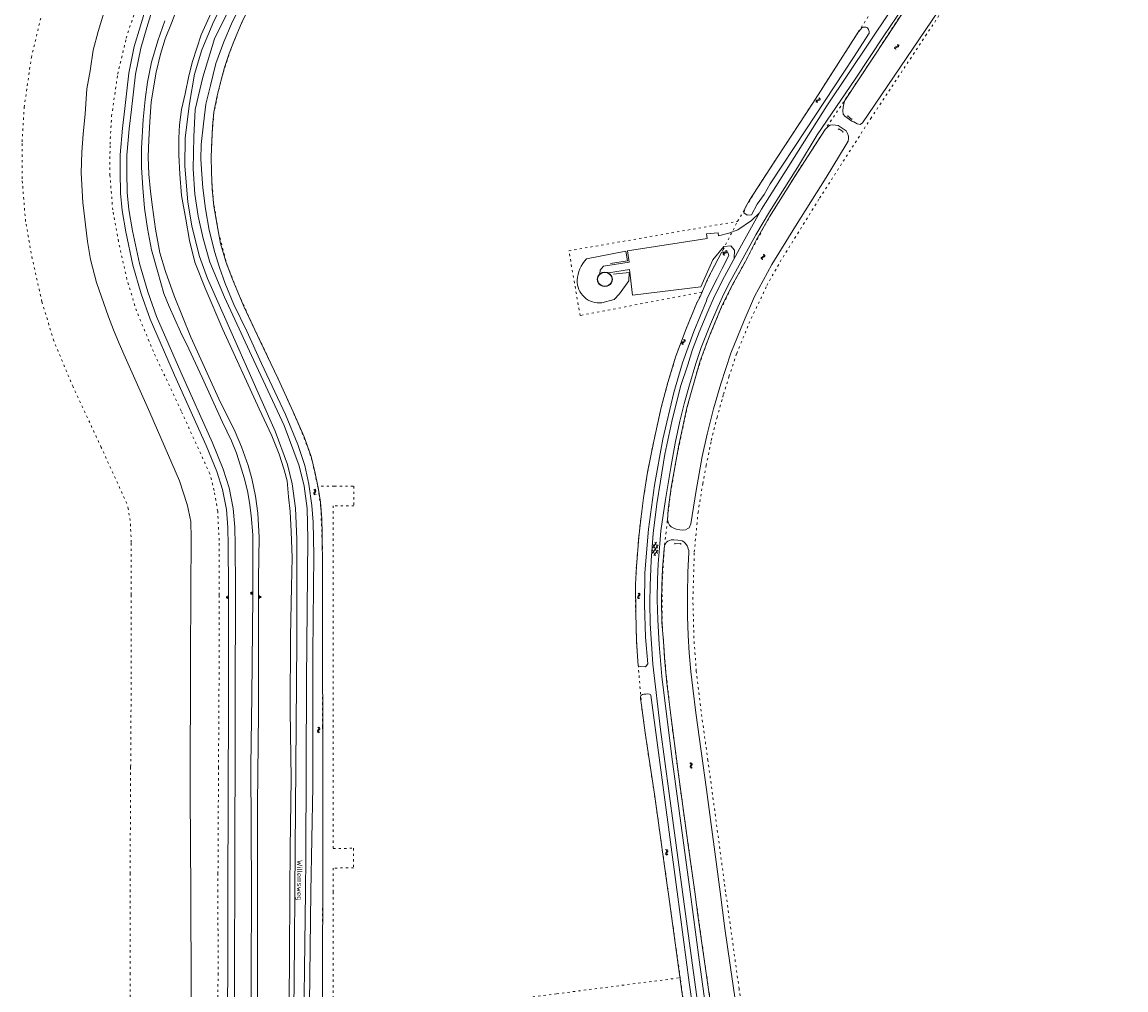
# Model space of a CAD drawing. Header units: metres. Extents: x 64961 to 73789, y 403835 to 410663.
# Tile 16 of 135: x 65767 to 66270, y 405955 to 406396. Entities that reach past the tile are written whole.
import ezdxf

# ---------------------------------------------------------------- set-up
doc = ezdxf.new("R2010")
doc.units = ezdxf.units.M
doc.linetypes.add('PERCEELGRENS', pattern=[2.5, 1, -1.5])
for name, color, linetype, lineweight in [('B-GEO-OG-GEBOUW_bijgebouw-G', 2, 'Continuous', 25), ('B-GEO-OG-GRENS_perceel-G', 253, 'PERCEELGRENS', 0), ('B-GEO-OG-KUNSTWERK-G', 253, 'Continuous', 0), ('B-GEO-OG-OVLIJNOBJ-G', 253, 'Continuous', 0), ('B-GEO-OG-SLOOT_insteek-G', 253, 'Continuous', 0), ('B-GEO-OG-STRAATNAAM-T', 7, 'Continuous', 35), ('B-GEO-OG-TALUD-S', 253, 'Continuous', 0), ('B-GEO-OG-VERH_gesl-S', 253, 'Continuous', 0), ('B-GEO-OG-VERH_kntgesl-G', 253, 'Continuous', 0), ('B-GEO-OG-VERH_knthalf-G', 253, 'Continuous', 0), ('B-GEO-OG-WATER-S', 253, 'Continuous', 0), ('B-GEO-OG-WATER_kant-G', 253, 'Continuous', 0)]:
    doc.layers.add(name, color=color, linetype=linetype, lineweight=lineweight)
doc.styles.add('isocp', font='isocp.shx')

# ---------------------------------------------------------------- blocks, each defined once
blk = doc.blocks.new('S05')
at = {"color": 0}
for p, q in [((0.08, 0.3), (0.38, 0.59)), ((0.11, -0.19), (0.41, 0.09)), ((0.38, 0.59), (0.68, 0.71)), ((0.41, 0.09), (0.71, 0.21)), ((0.68, 0.71), (1.01, 0.62)), ((0.71, 0.21), (1.02, 0.12)), ((1.01, 0.62), (1.33, 0.37)), ((1.02, 0.12), (1.36, -0.12)), ((1.33, 0.37), (1.66, 0.13)), ((1.66, 0.13), (1.97, 0.04)), ((1.97, 0.04), (2.28, 0.16)), ((2.28, 0.16), (2.58, 0.44)), ((1.36, -0.12), (1.68, -0.37)), ((1.68, -0.37), (2, -0.46)), ((2, -0.46), (2.31, -0.33)), ((2.31, -0.33), (2.61, -0.05))]:
    blk.add_line(p, q, dxfattribs=at)
blk = doc.blocks.new('S04')
at = {"color": 0}
for p, q in [((0, 0.5), (0.5, 0.5)), ((0, 0.25), (1, 0.25)), ((0, 0), (0.5, 0)), ((0, -0.25), (1, -0.25)), ((0, -0.5), (0.5, -0.5))]:
    blk.add_line(p, q, dxfattribs=at)
blk = doc.blocks.new('S016')
at = {"color": 0, "linetype": 'Continuous'}
for points in [[(0.01, -0.38), (2.65, 1.15)], [(2.65, -1.15), (0.01, 0.38)], [(5.07, -1.15), (1.09, 1.15)], [(1.09, -1.15), (5.07, 1.15)], [(6.16, -0.38), (3.51, 1.15)], [(3.51, -1.15), (6.16, 0.37)]]:
    blk.add_lwpolyline(points, dxfattribs=at)

msp = doc.modelspace()

# ---------------------------------------------------------------- linework, layer by layer
at = {"layer": 'B-GEO-OG-GEBOUW_bijgebouw-G'}
for points in [[(66029.517, 406278.913, -0.9998487), (66036.126, 406278.913)], [(66036.126, 406278.913, -1.0001513), (66029.517, 406278.913)]]:
    msp.add_lwpolyline(points, format="xyb", dxfattribs=at)
at = {"layer": 'B-GEO-OG-GRENS_perceel-G'}
for points in [[(65767.517, 406341.529), (65768.391, 406357.165), (65771.694, 406379.869), (65776.373, 406399.504), (65782.105, 406417.333), (65789.527, 406433.729), (65797.246, 406447.731), (65809.397, 406467.159), (65827.081, 406495.183), (65842.18, 406519.428), (65858.797, 406545.679), (65876.375, 406573.68), (65891.133, 406598.288), (65902.908, 406617.688)], [(65807.473, 406326.242), (65807.514, 406340.371), (65808.229, 406353.169), (65811.018, 406372.34), (65814.922, 406388.723), (65819.486, 406402.917), (65825.32, 406415.806), (65831.729, 406427.431), (65843.289, 406445.914), (65860.895, 406473.815), (65876.073, 406498.187), (65892.699, 406524.453), (65910.679, 406553.108), (65925.398, 406577.652), (65943.23, 406607.031)], [(66000, 406606.306), (65990.557, 406591.512), (65976.4, 406569.545), (65970.152, 406559.678), (65959.523, 406542.651), (65946.04, 406521.408), (65938.839, 406510.201), (65931.796, 406499.261), (65923.719, 406486.672), (65911.198, 406466.808), (65900.713, 406450.365), (65890.034, 406434.247), (65882.304, 406422.104), (65875.601, 406411.195), (65870.902, 406402.702), (65866.314, 406393.037)], [(66130.626, 406315.841), (66153.881, 406352.098), (66178.872, 406389.791), (66213.633, 406441.806), (66240.204, 406481.781), (66278.892, 406541.124)], [(66093.276, 406305.293), (66100.324, 406317.373), (66111.585, 406334.861), (66127.524, 406359.138), (66148.158, 406391.359), (66155.307, 406402.426), (66181.339, 406441.687), (66198.104, 406467.272), (66201.851, 406473.314), (66207.278, 406483.335)], [(66170.769, 406404.039), (66155.514, 406380.555), (66132.11, 406345.569), (66121.064, 406328.52), (66107.372, 406306.502), (66091.474, 406277.211), (66085.009, 406264.006), (66079.295, 406250.119), (66074.904, 406237.173), (66070.561, 406221.682), (66065.893, 406199.786), (66062.674, 406181.294), (66059.831, 406155.975), (66058.888, 406140.383), (66059.013, 406120.784), (66060.735, 406098.807), (66063.697, 406073.493), (66067.129, 406047.529), (66070.367, 406024.502), (66073.189, 406004.22), (66073.779, 406000)], [(65866.314, 406393.037), (65862.454, 406383.356), (65859.065, 406373.065), (65856.81, 406364.56), (65854.789, 406354.413), (65854.06, 406345.965), (65853.535, 406334.916), (65853.811, 406324.807), (65854.55, 406314.858), (65856.857, 406300.332), (65860.912, 406285.062), (65866.046, 406272.252), (65873.067, 406256.83), (65879.714, 406242.849), (65886.096, 406229.202), (65893.022, 406213.636)], [(65816.669, 406008.249), (65816.913, 406056.923), (65817.17, 406099.137), (65817.17, 406135.223), (65817.201, 406159.072), (65816.705, 406169.01), (65815.811, 406174.371), (65815.16, 406176.839), (65803.536, 406202.292), (65790.665, 406229.87), (65781.894, 406250.906), (65776.497, 406268.68), (65772.095, 406288.284), (65769.054, 406305.285), (65767.468, 406324.696), (65767.517, 406341.529)], [(65856.673, 406000), (65856.669, 406008.25), (65856.911, 406056.477), (65857.17, 406099.058), (65857.17, 406135.172), (65857.202, 406159.996), (65856.538, 406173.31), (65854.96, 406182.774), (65852.958, 406190.363), (65839.875, 406219.01), (65827.263, 406246.032), (65819.577, 406264.466), (65815.199, 406278.89), (65811.324, 406296.146), (65808.761, 406310.477), (65807.473, 406326.242)], [(66073.387, 406115.575), (66072.925, 406133.223), (66073.556, 406154.672), (66075.282, 406172.691), (66077.435, 406185.781), (66078.943, 406194.088), (66081.309, 406205.534), (66083.908, 406215.912), (66086.499, 406225.261), (66086.86, 406226.518), (66089.343, 406234.554), (66092.892, 406245.116), (66098.459, 406258.756), (66106.617, 406276.053), (66112.658, 406286.848), (66130.626, 406315.841)], [(66076.95, 406273.042), (66021.562, 406262.404), (66016.446, 406291.874), (66093.276, 406305.293)], [(66076.95, 406273.042), (66080.428, 406280.454), (66086.64, 406292.394), (66093.108, 406305.004), (66093.276, 406305.293)], [(66061.677, 406000), (66061.583, 406000.676), (66055.405, 406044.495), (66051.181, 406072.331), (66049.503, 406084.98), (66048.085, 406102.321), (66047.31, 406113.999), (66046.873, 406126.961), (66046.736, 406139.918), (66047.199, 406148.198), (66048.234, 406161.442), (66049.223, 406169.602), (66050.439, 406179.36), (66052.322, 406191.143), (66055.061, 406205.156), (66058.477, 406220.535), (66061.559, 406231.926), (66065.196, 406243.932), (66069.836, 406256.396), (66074.695, 406268.235), (66076.95, 406273.042)], [(65893.022, 406213.636), (65897.72, 406201.903), (65899.64, 406195.851), (65902.06, 406184.771)], [(65902.06, 406184.771), (65902.244, 406183.927), (65903.493, 406175.03), (65904.211, 406157.009), (65904.269, 406137.323), (65904.2, 406114.691), (65904.234, 406101.156), (65904.339, 406075.195), (65904.413, 406029.039), (65904.362, 406000.769), (65904.36, 406000)], [(65909.67, 406184.734), (65902.06, 406184.771)], [(65918.606, 406184.691), (65918.561, 406175.762), (65909.15, 406175.809)], [(65909.67, 406184.734), (65918.606, 406184.691)], [(65909.15, 406175.809), (65909.182, 406019.759)], [(66087.827, 406000), (66087.17, 406004.732), (66079.774, 406059.863), (66077.324, 406077.278), (66074.459, 406100.458), (66073.387, 406115.575)], [(65918.428, 406019.807), (65918.418, 406010.87), (65909.165, 406010.832)], [(65909.182, 406019.759), (65918.428, 406019.807)], [(65816.673, 406000), (65816.669, 406008.249)], [(65909.165, 406010.832), (65909.157, 406000)], [(65816.553, 405914.548), (65816.691, 405962.394), (65816.673, 406000)], [(65856.691, 405962.298), (65856.673, 406000)], [(65904.36, 406000), (65904.284, 405975.385), (65904.277, 405946.539), (65904.282, 405939.642)], [(65909.157, 406000), (65909.113, 405940.251)], [(66067.135, 405960.857), (66061.677, 406000)], [(66073.779, 406000), (66077.777, 405971.412), (66082.012, 405942.022), (66086.361, 405908.44), (66091.147, 405872.691), (66094.805, 405846.178), (66097.927, 405821.904), (66101.04, 405798.857), (66105.491, 405766.526)], [(66097.238, 405932.839), (66093.965, 405955.773), (66087.827, 406000)], [(66000, 405404.31), (65990.803, 405409.939), (65968.754, 405423.663), (65961.143, 405429.189), (65952.019, 405437.344), (65944.482, 405445.707), (65935.17, 405459.047), (65924.106, 405476.771), (65914.421, 405493.979), (65906.776, 405510.795), (65901.736, 405522.786), (65896.966, 405537.479), (65887.059, 405571.164), (65870.271, 405628.651), (65862.623, 405654.28), (65859.979, 405665.345), (65858.309, 405675.306), (65857.454, 405684.561), (65856.318, 405697.188), (65856.419, 405744.789), (65856.382, 405801.009), (65856.56, 405858.38), (65856.553, 405914.433), (65856.691, 405962.298)], [(66000, 405952.184), (66010.882, 405953.567), (66067.135, 405960.857)], [(66196.463, 405434.556), (66194.228, 405436.932), (66161.077, 405478.928), (66149.828, 405496.781), (66145.89, 405503.999), (66134.476, 405527.138), (66129.097, 405541.684), (66121.553, 405571.621), (66118.449, 405587.718), (66115.421, 405609.043), (66104.795, 405686.895), (66098.49, 405731.965), (66096.02, 405749.844), (66093.723, 405765.999), (66086.297, 405819.66), (66080.285, 405864.103), (66077.42, 405887.148), (66067.135, 405960.857)]]:
    msp.add_lwpolyline(points, dxfattribs=at)
at = {"layer": 'B-GEO-OG-KUNSTWERK-G'}
for points in [[(66143.572, 406353.474), (66143.397, 406353.263), (66145.266, 406351.657), (66145.475, 406351.904)], [(66139.122, 406347.165), (66139.408, 406347.463), (66141.256, 406346.196), (66141.212, 406345.707)], [(66064.689, 406158.296), (66064.743, 406158.783), (66067.374, 406158.571), (66067.375, 406158.12)]]:
    msp.add_lwpolyline(points, dxfattribs=at)
at = {"layer": 'B-GEO-OG-OVLIJNOBJ-G'}
for points in [[(65832.725, 406282.405), (65830.217, 406290.873), (65828.19, 406301.765), (65826.81, 406311.706), (65826.016, 406318.891), (65825.212, 406326.716), (65824.916, 406334.572), (65825.111, 406342.592), (65825.648, 406350.626), (65826.27, 406359.657), (65828.551, 406373.205), (65830.465, 406381.448), (65832.679, 406388.312), (65835.465, 406395.564), (65838.485, 406403.491), (65842.39, 406411.463), (65862.92, 406444.288), (65905.591, 406512.385), (65930.369, 406552.161), (65957.599, 406594.975), (65985.447, 406639.156), (65996.812, 406656.261), (65999.977, 406660.759), (66000, 406660.784)], [(65854.376, 406401.858), (65849.049, 406390.137), (65845.092, 406378.079), (65843.352, 406371.605), (65841.702, 406363.359), (65840.069, 406356.28), (65839.225, 406349.173), (65838.865, 406343.114), (65838.864, 406335.6), (65839.24, 406326.745), (65840.003, 406317.094), (65841.993, 406306.259), (65843.734, 406296.52), (65846.132, 406286.66), (65850.895, 406274.792), (65858.924, 406256.028), (65875.373, 406219.852), (65881.262, 406207.556), (65884.489, 406199.229), (65886.754, 406192.195), (65888.1, 406187.075), (65888.856, 406179.796), (65889.524, 406173.121), (65890.065, 406163.887), (65890.501, 406152.225), (65890.162, 406138.916), (65889.712, 406116.304)], [(65832.465, 406396.581), (65829.337, 406387.507), (65826.35, 406377.828), (65824.558, 406368.642), (65823.498, 406360.728), (65822.572, 406351.626), (65821.88, 406338.679), (65821.86, 406329.734), (65822.402, 406320.519), (65823.189, 406311.282), (65824.615, 406302.017), (65826.467, 406292.296), (65829.296, 406282.166), (65832.092, 406272.47), (65834.444, 406266.471), (65839.551, 406254.938), (65843.333, 406247.226), (65849.399, 406234.193), (65858.541, 406214.134), (65862.873, 406205.36), (65865.062, 406199.796), (65866.821, 406194.445), (65868.554, 406188.566), (65870.172, 406182.538), (65870.971, 406177.293), (65871.762, 406171.314), (65872.516, 406162.51), (65872.52, 406134.715), (65872.039, 406089.028), (65871.566, 406057.4), (65871.961, 406000)], [(66024.405, 406288.258), (66042.332, 406291.667), (66043.126, 406287.238), (66035.445, 406286.084)], [(65874.648, 406000), (65874.675, 406039.924), (65875.079, 406081.338), (65875.183, 406142.703), (65875.42, 406161.287), (65874.845, 406172.348), (65873.814, 406180.157), (65872.013, 406188.164), (65870.357, 406194.098), (65867.378, 406202.685), (65864.433, 406209.464), (65857.129, 406224.528), (65844.342, 406252.523), (65836.672, 406271.358), (65832.725, 406282.405)], [(66036.698, 406281.297), (66043.946, 406281.949), (66043.719, 406278.137), (66039.571, 406272.217), (66037.003, 406269.623), (66031.512, 406268.24)], [(65889.712, 406116.304), (65889.531, 406082.514), (65890.012, 406051.482), (65889.484, 406019.745), (65889.379, 406000)], [(65871.961, 406000), (65871.986, 405996.308), (65871.592, 405936.188), (65871.182, 405864.246), (65871.204, 405780.608), (65870.846, 405732.707), (65870.777, 405707.999), (65870.922, 405694.88), (65872.13, 405683.005), (65874.133, 405670.321), (65876.948, 405656.449), (65880.789, 405642.849), (65890.973, 405607.453), (65902.092, 405572.13), (65909.882, 405546.498), (65914.846, 405530.25), (65920.365, 405514.76)], [(65874.623, 405899.321), (65874.637, 405983.355), (65874.648, 406000)], [(65889.379, 406000), (65889.22, 405969.879), (65888.671, 405894.116)]]:
    msp.add_lwpolyline(points, dxfattribs=at)
for points in [[(66024.405, 406288.258, 0.1777819), (66020.276, 406278.454)], [(66020.276, 406278.454, 0.4650831), (66031.512, 406268.24)]]:
    msp.add_lwpolyline(points, format="xyb", dxfattribs=at)
at = {"layer": 'B-GEO-OG-SLOOT_insteek-G'}
for points in [[(66275.787, 406546.109), (66278.019, 406543.915), (66278.559, 406541.249), (66255.771, 406507.079), (66234.127, 406475.828), (66207.583, 406434.758), (66150.224, 406350.208), (66149.104, 406349.43), (66147.734, 406349.633), (66146.244, 406350.52)], [(66146.244, 406350.52), (66145.308, 406350.947), (66142.079, 406353.134), (66141.395, 406354.103), (66141.187, 406355.556), (66141.36, 406357.343), (66141.604, 406358.827), (66142.038, 406360.291), (66160.776, 406388.468), (66178.887, 406416.221), (66192.883, 406437.303)], [(65898.981, 406000), (65899.929, 406047.965), (65899.888, 406108.697), (65900.288, 406153.306), (65900.083, 406168.317), (65899.482, 406175.857), (65898.043, 406185.63), (65896.174, 406194.071), (65893.075, 406203.601), (65887.394, 406217.402), (65876.542, 406240.608), (65869.78, 406255.307), (65863.831, 406267.359), (65859.907, 406277.05), (65857.399, 406284.2), (65855.227, 406291.064), (65852.607, 406301.322), (65850.997, 406310.909), (65849.782, 406320.547), (65849.297, 406326.786), (65848.856, 406333.533), (65848.96, 406340.274), (65850.058, 406349.656), (65851.209, 406358.605), (65853.333, 406367.165), (65855.72, 406377.228), (65859.403, 406386.955), (65862.86, 406395.178), (65867.772, 406405.359)], [(65870.902, 406402.702), (65867.346, 406395.497), (65864.179, 406387.949), (65861.841, 406381.726), (65859.706, 406375.294)], [(66098.752, 406314.931), (66111.585, 406334.861), (66127.524, 406359.138), (66148.158, 406391.359), (66149.326, 406392.851), (66149.785, 406393.391), (66150.297, 406393.724), (66150.994, 406393.753), (66151.86, 406393.723), (66152.42, 406393.339), (66152.902, 406392.711), (66153.153, 406391.748)], [(66153.153, 406391.748), (66153.144, 406390.995), (66146.072, 406379.824), (66124.393, 406346.9), (66108.113, 406322.439), (66105.339, 406317.578), (66102.214, 406313.174)], [(65859.706, 406375.294), (65857.914, 406369.065), (65856.285, 406362.42), (65854.854, 406355.056), (65854.187, 406348.493), (65853.834, 406341.473), (65853.52, 406334.604), (65853.676, 406327.616), (65854.034, 406320.135), (65854.816, 406312.122), (65856.251, 406303.554), (65857.821, 406295.192), (65860.183, 406287.008), (65863.08, 406279.27), (65868.473, 406266.509), (65875.955, 406250.746), (65884.117, 406233.6), (65890.873, 406218.581), (65895.85, 406207.125), (65899.032, 406198.234), (65900.952, 406190.696), (65902.083, 406184.77)], [(66096.929, 406287.047), (66101.741, 406296.721), (66107.864, 406307.358), (66119.265, 406325.743), (66133.133, 406347.147), (66134.658, 406348.559), (66135.417, 406349.039), (66136.719, 406349.21), (66137.791, 406349.14), (66139.012, 406348.861), (66142.73, 406346.554), (66143.355, 406345.341), (66143.734, 406344.093), (66143.777, 406343.019), (66143.591, 406341.76), (66142.706, 406340.227), (66133.609, 406325.316), (66119.712, 406303.121), (66108.943, 406285.576), (66101.018, 406270.988), (66096.303, 406260.089), (66090.239, 406245.233), (66085.617, 406231.244), (66082.366, 406219.93), (66079.356, 406208.312), (66077.136, 406198.134), (66074.341, 406182.728), (66071.925, 406167.486), (66071.301, 406165.8), (66070.599, 406165.394), (66069.499, 406164.787), (66068.085, 406164.654), (66066.976, 406164.8), (66065.266, 406165.104), (66064.18, 406165.589), (66062.964, 406166.169), (66062.277, 406166.931), (66061.762, 406167.898), (66061.404, 406169.353), (66061.653, 406174.133), (66063.079, 406184.133), (66066.524, 406203.297), (66070.187, 406220.349), (66076.184, 406241.74), (66080.728, 406253.979), (66086.317, 406267.07), (66091.474, 406277.211), (66096.929, 406287.047)], [(66098.752, 406314.931), (66096.766, 406311.466), (66096.164, 406309.128), (66097.644, 406308.153), (66099.556, 406308.317), (66102.214, 406313.174)], [(66079.633, 406278.925), (66085.952, 406291.071)], [(66089.279, 406289.715), (66086.305, 406283.849), (66083.929, 406279.19), (66082.926, 406277.301)], [(66085.952, 406291.071), (66087.528, 406291.387), (66088.759, 406291.024), (66089.279, 406289.715)], [(66079.633, 406278.925), (66076.198, 406270.984)], [(66082.926, 406277.301), (66079.235, 406269.91)], [(66048.044, 406102.927), (66047.31, 406113.999), (66046.873, 406126.961), (66046.736, 406139.918), (66047.199, 406148.198), (66048.234, 406161.442), (66049.223, 406169.602), (66050.439, 406179.36), (66052.322, 406191.143), (66055.061, 406205.156), (66058.477, 406220.535), (66061.559, 406231.926), (66065.196, 406243.932), (66069.836, 406256.396), (66074.695, 406268.235), (66076.198, 406270.984)], [(66079.235, 406269.91), (66079.093, 406269.083), (66073.359, 406255.051), (66068.189, 406240.881), (66064.231, 406227.279), (66059.178, 406206.064), (66055.448, 406185.209)], [(65904.36, 406000), (65904.423, 406020.417), (65904.367, 406068.264), (65904.191, 406111.84), (65904.298, 406146.927), (65904.159, 406162.992), (65903.943, 406169.756), (65903.288, 406177.428), (65902.4, 406183.108), (65902.083, 406184.77)], [(66055.448, 406185.209), (66052.651, 406165.189), (66051.097, 406145.173), (66050.839, 406130.827), (66051.366, 406116), (66052.371, 406103.745)], [(66069.573, 406158.538), (66068.85, 406159.294), (66067.985, 406159.851), (66066.02, 406160.101), (66064.236, 406160.206), (66063.1, 406160.204), (66062.308, 406160.023), (66061.551, 406159.697), (66060.831, 406159.137), (66060.31, 406158.199), (66060.005, 406157.55), (66059.845, 406156.162), (66059.156, 406147.241), (66058.844, 406139.257), (66058.602, 406132.715), (66058.852, 406122.587), (66059.604, 406114.172), (66060.03, 406106.387), (66061.094, 406094.945), (66062.956, 406079.18), (66066.458, 406052.297), (66070.831, 406021.199), (66073.775, 406000)], [(66070.638, 406145.492), (66071.075, 406154.432), (66071.037, 406155.477), (66070.82, 406156.215), (66070.458, 406157.206), (66070.295, 406157.494), (66069.573, 406158.538)], [(66085.273, 406000), (66079.118, 406046.568), (66074.216, 406081.432), (66072.829, 406092.747), (66071.952, 406100.369), (66071.236, 406108.838), (66070.827, 406116.64), (66070.507, 406125.416), (66070.402, 406135.274), (66070.638, 406145.492)], [(66052.373, 406103.747), (66051.273, 406102.513), (66048.946, 406102.525), (66048.044, 406102.927)], [(66049.503, 406084.98), (66048.994, 406087.988), (66049.065, 406088.817), (66049.28, 406089.34), (66049.55, 406089.575), (66049.946, 406089.864), (66050.559, 406089.991), (66051.514, 406090.065), (66052.235, 406090.084), (66053.1, 406090.067), (66053.586, 406089.906), (66053.749, 406089.492), (66065.565, 406001.025), (66065.703, 406000)], [(66061.675, 406000), (66061.583, 406000.676), (66055.405, 406044.495), (66051.181, 406072.331), (66049.503, 406084.98)], [(65898.176, 405689.724), (65897.66, 405698.868), (65897.554, 405709.446), (65897.762, 405761.583), (65897.668, 405821.396), (65898.092, 405861.873), (65898.273, 405896.33), (65898.388, 405949.133), (65898.977, 405999.81), (65898.981, 406000)], [(65904.352, 405696.611), (65903.896, 405710.88), (65903.946, 405724.793), (65904.164, 405758.475), (65904.285, 405808.232), (65904.353, 405868.478), (65904.288, 405921.713), (65904.267, 405969.903), (65904.36, 406000)], [(66065.703, 406000), (66071.254, 405958.665), (66075.554, 405928.089), (66078.38, 405907.423), (66079.182, 405901.261), (66079.111, 405900.81), (66078.913, 405900.324), (66078.229, 405899.764), (66077.761, 405899.619), (66076.698, 405899.581), (66076.175, 405899.58), (66075.382, 405899.868), (66075.02, 405900.876), (66068.473, 405950.245), (66061.675, 406000)], [(66073.775, 406000), (66075.242, 405989.434), (66080.017, 405955.471), (66082.767, 405936.931), (66083.967, 405929.905), (66084.69, 405928.644), (66085.069, 405928.176), (66085.539, 405927.744), (66085.882, 405927.367), (66086.278, 405926.989), (66086.729, 405926.629), (66087.198, 405926.468), (66088.009, 405926.451), (66092.299, 405926.457), (66093.632, 405926.64), (66094.532, 405927.236), (66094.926, 405928.174), (66095.087, 405929.489), (66094.685, 405933.201), (66087.489, 405983.236), (66085.273, 406000)]]:
    msp.add_lwpolyline(points, dxfattribs=at)
at = {"layer": 'B-GEO-OG-VERH_kntgesl-G'}
for points in [[(65891.685, 406000), (65892.565, 406114.321), (65892.549, 406160.507), (65892.015, 406174.754), (65890.508, 406185.804), (65888.394, 406194.519), (65882.697, 406209.817), (65851.95, 406279.286), (65848.313, 406289.332), (65844.832, 406303.089), (65842.913, 406314.161), (65841.556, 406330.429), (65841.763, 406343.327), (65843.682, 406358.889), (65846.056, 406372.365), (65849.34, 406383.351), (65854.828, 406396.388), (65859.956, 406406.599), (65874.863, 406432.8), (65908.854, 406485.067), (65957.671, 406562.521)], [(65960.252, 406558.987), (65890.123, 406448.885), (65863.081, 406404.686), (65855.023, 406388.325), (65849.834, 406370.909), (65846.316, 406356.158), (65845.617, 406343.75), (65845.414, 406329.255), (65846.186, 406317.711), (65847.69, 406307.643), (65849.932, 406297.455), (65853.035, 406286.655), (65859.593, 406270.829), (65871.956, 406244.211), (65886.792, 406212.319), (65893.603, 406193.914), (65895.842, 406184.709), (65897.346, 406174.518), (65897.633, 406160.761), (65896.966, 406096.64), (65896.717, 406015.722), (65896.512, 406000)], [(66095.689, 406288.36), (66101.558, 406299.18), (66107.869, 406309.585), (66113.672, 406318.973), (66120.535, 406329.8), (66129.551, 406344.64), (66146.763, 406370.06), (66159.853, 406389.683), (66174.337, 406411.106), (66195.564, 406443.534), (66219.024, 406479.776), (66231.814, 406501.741), (66259.338, 406551.889)], [(65823.772, 406402.488), (65821.339, 406394.374), (65818.543, 406384.907), (65816.122, 406372.739), (65814.205, 406356.642), (65813.127, 406347.672), (65812.058, 406335.509), (65812.081, 406327.647), (65812.233, 406318.189), (65813.064, 406310.26), (65814.708, 406300.439), (65817.947, 406285.287), (65821.706, 406272.313), (65825.776, 406260.814), (65836.873, 406235.298), (65851.288, 406203.264), (65856.096, 406191.416), (65858.683, 406183.212), (65860.5, 406174.022), (65861.227, 406165.882), (65861.321, 406157.741), (65861.485, 406138.369), (65861.43, 406086.427), (65861.198, 406000)], [(65826.699, 406401.451), (65824.312, 406393.489), (65821.558, 406384.163), (65819.188, 406372.252), (65817.285, 406356.274), (65816.213, 406347.351), (65815.16, 406335.377), (65815.183, 406327.676), (65815.332, 406318.376), (65816.139, 406310.678), (65817.756, 406301.02), (65820.957, 406286.044), (65824.66, 406273.263), (65828.664, 406261.951), (65839.71, 406236.553), (65854.141, 406204.484), (65859.017, 406192.467), (65861.693, 406183.982), (65863.575, 406174.462), (65864.327, 406166.038), (65864.423, 406157.772), (65864.587, 406138.38), (65864.532, 406086.421), (65864.3, 406000)], [(66068.18, 406000), (66064.042, 406030.217), (66058.099, 406073.946), (66054.712, 406103.718), (66053.46, 406122.226), (66053.24, 406131.625), (66053.414, 406139.457), (66053.861, 406150.9), (66054.789, 406163.147), (66056.505, 406176.665), (66058.182, 406186.963), (66060.145, 406199.216), (66063.292, 406214.147), (66067.354, 406230.026), (66070.568, 406239.928), (66072.804, 406246.98), (66075.804, 406254.851), (66079.747, 406264.254), (66082.793, 406271.277), (66087.255, 406280.146), (66094.274, 406293.107), (66104.143, 406310.889), (66133.966, 406357.814), (66162.933, 406401.095)], [(66071.633, 406000), (66063.289, 406061.411), (66058.761, 406098.029), (66057.626, 406112.545), (66056.895, 406123.805), (66056.698, 406133.004), (66056.859, 406142.245), (66057.157, 406149.301), (66057.895, 406158.408), (66058.301, 406164.432), (66060.428, 406178.697), (66062.849, 406193.143), (66064.822, 406204.268), (66066.984, 406214.241), (66069.058, 406222.783), (66071.315, 406230.869), (66074.194, 406240.55), (66076.716, 406247.804), (66080.958, 406258.49), (66084.251, 406266.228), (66087.099, 406272.591), (66089.914, 406277.939), (66095.689, 406288.36)], [(65861.198, 406000), (65861.132, 405975.385), (65860.773, 405861.008), (65860.816, 405741.473), (65860.858, 405704.027), (65861.104, 405692.306), (65861.725, 405684.06), (65862.524, 405675.254), (65863.205, 405670.378), (65864.239, 405665.151), (65866.159, 405656.804), (65869.53, 405644.601), (65880.735, 405606.381), (65896.477, 405552.943), (65901.549, 405535.27), (65904.382, 405526.926), (65907.813, 405517.917), (65912.726, 405506.456)], [(65864.3, 406000), (65864.234, 405975.377), (65863.875, 405861.004), (65863.918, 405741.474), (65863.96, 405704.061), (65864.204, 405692.455), (65864.817, 405684.317), (65865.607, 405675.609), (65866.265, 405670.894), (65867.273, 405665.8), (65869.167, 405657.565), (65872.514, 405645.45), (65883.711, 405607.256), (65899.456, 405553.809), (65904.51, 405536.197), (65907.301, 405527.977), (65910.689, 405519.081), (65915.549, 405507.743), (65921.459, 405495.528), (65928.845, 405481.73), (65932.872, 405474.905), (65936.765, 405468.897), (65942.587, 405460.374)], [(65891.523, 405682.297), (65890.785, 405692.456), (65890.37, 405708.177), (65890.257, 405786.545), (65890.504, 405868.107), (65891.505, 405976.622), (65891.685, 406000)], [(65896.512, 406000), (65895.439, 405917.669), (65894.793, 405764.601), (65894.648, 405689.897), (65895.537, 405680.441), (65897.388, 405677.376), (65900.091, 405677.138)], [(66201.884, 405438.843), (66199.814, 405440.965), (66193.405, 405448.163), (66182.734, 405460.906), (66176.378, 405468.79), (66169.191, 405478.582), (66162.723, 405488.628), (66157.032, 405497.576), (66150.925, 405508.001), (66145.556, 405518.913), (66141.505, 405527.611), (66137.906, 405536.31), (66134.303, 405546.685), (66131.149, 405558.214), (66127.884, 405572.139), (66122.538, 405602.749), (66117.508, 405639.037), (66112.86, 405672.279), (66101.649, 405753.863), (66092.316, 405822.834), (66079.683, 405915.589), (66071.698, 405974.308), (66068.18, 406000)], [(66086.769, 405889.703), (66075.833, 405969.089), (66071.633, 406000)]]:
    msp.add_lwpolyline(points, dxfattribs=at)
at = {"layer": 'B-GEO-OG-VERH_knthalf-G'}
for points in [[(66043.146, 406291.795), (66079.428, 406297.498), (66079.049, 406299.585), (66084.453, 406300.104), (66084.583, 406298.753), (66089.246, 406299.882), (66093.417, 406301.378), (66099.661, 406305.71), (66103.117, 406309.04)], [(66091.79, 406288.52), (66091.866, 406292.154), (66090.259, 406294.112), (66087.065, 406293.85), (66082.058, 406287.804), (66076.468, 406275.488), (66045.399, 406271.644), (66043.988, 406283.31), (66034.454, 406281.786)], [(66030.477, 406281.367), (66030.664, 406283.088), (66032.19, 406284.812), (66043.95, 406286.752), (66043.146, 406291.795)]]:
    msp.add_lwpolyline(points, dxfattribs=at)
at = {"layer": 'B-GEO-OG-WATER_kant-G'}
for points in [[(65844.279, 406000), (65844.068, 406044.202), (65844.222, 406107.763), (65844.426, 406162.924), (65844.304, 406166.692), (65844.328, 406168.593), (65843.922, 406170.67), (65843.064, 406174.334), (65842.6, 406176.355), (65839.197, 406187.075), (65825.602, 406218.244), (65814.455, 406243.488), (65811.746, 406249.68), (65809.039, 406255.91), (65806.817, 406261.851), (65801.309, 406277.4), (65798.674, 406287.847), (65797.273, 406296.132), (65795.088, 406313.842), (65794.376, 406327.447), (65794.644, 406336.728), (65795.296, 406344.986), (65796.129, 406354.259), (65796.989, 406365.604), (65798.431, 406373.833), (65799.868, 406383.174), (65802.124, 406391.789), (65805.326, 406402.199)], [(65845.165, 405687.09), (65844.699, 405697.001), (65844.177, 405719.455), (65843.753, 405783.449), (65843.665, 405816.806), (65844.024, 405864.059), (65844.496, 405954.636), (65844.279, 406000)]]:
    msp.add_lwpolyline(points, dxfattribs=at)

# ---------------------------------------------------------------- block references
at = {"layer": 'B-GEO-OG-TALUD-S'}
for p, rotation in [((65861.45, 406134.12), 180.078550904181), ((65872.268, 406135.958), 178.3676006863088), ((65875.295, 406134.217), 359.9338835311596)]:
    msp.add_blockref('S04', p, dxfattribs=dict(at, rotation=rotation))
at = {"layer": 'B-GEO-OG-VERH_gesl-S', "rotation": 86.27357411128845}
msp.add_blockref('S016', (66055.577, 406153.021), dxfattribs=at)
at = {"layer": 'B-GEO-OG-WATER-S'}
for p, rotation in [((66165.045, 406383.593), 53.62293247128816), ((66129.314, 406359.247), 56.42118627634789), ((66087.057, 406289.696), 61.05113835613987), ((66104.358, 406287.819), 62.92224859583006), ((66068.255, 406249.015), 68.23049831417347), ((65901.145, 406180.713), 98.85942931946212), ((66048.367, 406133.382), 88.05074587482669), ((65902.338, 406075.055), 272.6363819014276), ((66071.746, 406058.829), 279.2645239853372), ((66061.323, 406016.715), 98.16250946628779)]:
    msp.add_blockref('S05', p, dxfattribs=dict(at, rotation=rotation))

# ---------------------------------------------------------------- texts
at = {"layer": 'B-GEO-OG-STRAATNAAM-T', "style": 'isocp'}
msp.add_text('Willemsweg', height=2.5, rotation=270.11459, dxfattribs=at).set_placement((65892.6, 406014.495))

doc.saveas('drawing.dxf')
